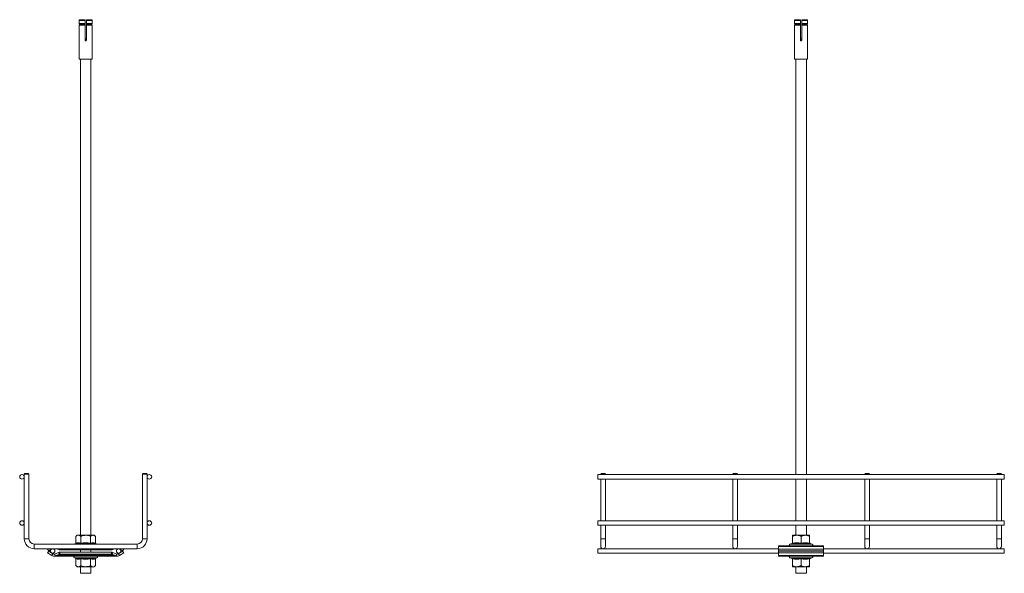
# Model space of a CAD drawing. Header units: millimetres. Extents: x 23 to 769, y -1121 to -186.
# Tile 3 of 3: x 23 to 769, y -606 to -186. Entities that reach past the tile are written whole.
import ezdxf

# ---------------------------------------------------------------- set-up
doc = ezdxf.new("R2010")
doc.units = ezdxf.units.MM

msp = doc.modelspace()

# ---------------------------------------------------------------- linework, layer by layer
at = {"color": 7, "linetype": 'Continuous', "lineweight": 15}
for p, q in [((68.43, -186.18), (72.4, -186.18)), ((73.4, -186.18), (77.38, -186.18)), ((610.47, -186.18), (614.44, -186.18)), ((615.44, -186.18), (619.41, -186.18)), ((72.4, -186.68), (67.93, -186.68)), ((67.93, -186.68), (67.93, -189.09)), ((67.93, -189.09), (72.4, -189.09)), ((67.93, -190.28), (67.93, -201.68)), ((72.4, -190.28), (67.93, -190.28)), ((72.4, -189.19), (68.01, -189.19)), ((68.01, -190.18), (72.4, -190.18)), ((68.21, -189.43), (72.4, -189.43)), ((68.21, -189.93), (68.21, -189.43)), ((68.21, -189.93), (72.4, -189.93)), ((72.4, -189.09), (72.4, -186.68)), ((72.4, -189.43), (72.4, -189.93)), ((72.4, -201.68), (72.4, -190.28)), ((77.88, -186.68), (73.4, -186.68)), ((73.4, -186.68), (73.4, -189.09)), ((73.4, -189.09), (77.88, -189.09)), ((77.8, -189.19), (73.4, -189.19)), ((73.4, -189.43), (77.6, -189.43)), ((73.4, -189.93), (73.4, -189.43)), ((73.4, -189.93), (77.6, -189.93)), ((73.4, -190.18), (77.8, -190.18)), ((77.88, -190.28), (73.4, -190.28)), ((73.4, -190.28), (73.4, -201.68)), ((77.6, -189.43), (77.6, -189.93)), ((77.88, -189.09), (77.88, -186.68)), ((77.88, -201.68), (77.88, -190.28)), ((614.44, -186.68), (609.97, -186.68)), ((609.97, -186.68), (609.97, -189.09)), ((609.97, -189.09), (614.44, -189.09)), ((609.97, -190.28), (609.97, -201.68)), ((614.44, -190.28), (609.97, -190.28)), ((614.44, -189.19), (610.05, -189.19)), ((610.05, -190.18), (614.44, -190.18)), ((610.24, -189.43), (614.44, -189.43)), ((610.24, -189.93), (610.24, -189.43)), ((610.24, -189.93), (614.44, -189.93)), ((614.44, -189.09), (614.44, -186.68)), ((614.44, -189.43), (614.44, -189.93)), ((614.44, -201.68), (614.44, -190.28)), ((619.92, -186.68), (615.44, -186.68)), ((615.44, -186.68), (615.44, -189.09)), ((615.44, -189.09), (619.92, -189.09)), ((619.84, -189.19), (615.44, -189.19)), ((615.44, -189.43), (619.64, -189.43)), ((615.44, -189.93), (615.44, -189.43)), ((615.44, -189.93), (619.64, -189.93)), ((615.44, -190.18), (619.84, -190.18)), ((619.92, -190.28), (615.44, -190.28)), ((615.44, -190.28), (615.44, -201.68)), ((619.64, -189.43), (619.64, -189.93)), ((619.92, -189.09), (619.92, -186.68)), ((619.92, -201.68), (619.92, -190.28)), ((72.4, -200.68), (73.4, -200.68)), ((614.44, -200.68), (615.44, -200.68)), ((67.9, -202.18), (67.9, -216.08)), ((77.9, -216.08), (77.9, -202.18)), ((609.94, -202.18), (609.94, -216.08)), ((619.94, -216.08), (619.94, -202.18)), ((77.8, -216.18), (68, -216.18)), ((68.9, -216.18), (68.9, -576.88)), ((76.9, -576.88), (76.9, -216.18)), ((614.94, -216.18), (610.04, -216.18)), ((610.94, -216.18), (610.94, -530.81)), ((619.84, -216.18), (614.94, -216.18)), ((618.94, -530.81), (618.94, -216.18)), ((26.9, -530.06), (26.4, -530.56)), ((26.4, -530.56), (26.4, -579.53)), ((29.9, -530.56), (26.4, -530.56)), ((26.9, -530.06), (29.4, -530.06)), ((29.9, -530.56), (29.4, -530.06)), ((29.9, -579.53), (29.9, -530.56)), ((116.4, -530.06), (115.9, -530.56)), ((115.9, -530.56), (115.9, -579.53)), ((119.4, -530.56), (115.9, -530.56)), ((116.4, -530.06), (118.9, -530.06)), ((119.4, -530.56), (118.9, -530.06)), ((119.4, -579.53), (119.4, -530.56)), ((768.94, -530.81), (460.94, -530.81)), ((460.94, -530.81), (460.94, -534.31)), ((460.94, -534.31), (768.94, -534.31)), ((463.69, -530.06), (463.19, -530.56)), ((463.19, -530.56), (463.19, -530.81)), ((466.69, -530.56), (463.19, -530.56)), ((463.19, -534.31), (463.19, -565.81)), ((463.69, -530.06), (466.19, -530.06)), ((466.69, -530.56), (466.19, -530.06)), ((466.69, -530.81), (466.69, -530.56)), ((466.69, -565.81), (466.69, -534.31)), ((563.69, -530.06), (563.19, -530.56)), ((563.19, -530.56), (563.19, -530.81)), ((566.69, -530.56), (563.19, -530.56)), ((563.19, -534.31), (563.19, -565.81)), ((563.69, -530.06), (566.19, -530.06)), ((566.69, -530.56), (566.19, -530.06)), ((566.69, -530.81), (566.69, -530.56)), ((566.69, -565.81), (566.69, -534.31)), ((610.94, -534.31), (610.94, -565.81)), ((618.94, -565.81), (618.94, -534.31)), ((663.69, -530.06), (663.19, -530.56)), ((663.19, -530.56), (663.19, -530.81)), ((666.69, -530.56), (663.19, -530.56)), ((663.19, -534.31), (663.19, -565.81)), ((663.69, -530.06), (666.19, -530.06)), ((666.69, -530.56), (666.19, -530.06)), ((666.69, -530.81), (666.69, -530.56)), ((666.69, -565.81), (666.69, -534.31)), ((763.69, -530.06), (763.19, -530.56)), ((763.19, -530.56), (763.19, -530.81)), ((766.69, -530.56), (763.19, -530.56)), ((763.19, -534.31), (763.19, -565.81)), ((763.69, -530.06), (766.19, -530.06)), ((766.69, -530.56), (766.19, -530.06)), ((766.69, -530.81), (766.69, -530.56)), ((766.69, -565.81), (766.69, -534.31)), ((768.94, -530.81), (768.94, -534.31)), ((768.94, -565.81), (460.94, -565.81)), ((460.94, -565.81), (460.94, -569.31)), ((768.94, -565.81), (768.94, -569.31)), ((460.94, -569.31), (768.94, -569.31)), ((463.19, -569.31), (463.19, -579.53)), ((466.69, -579.53), (466.69, -569.31)), ((563.19, -569.31), (563.19, -579.53)), ((566.69, -579.53), (566.69, -569.31)), ((610.94, -569.31), (610.94, -576.88)), ((618.94, -576.88), (618.94, -569.31)), ((663.19, -569.31), (663.19, -579.53)), ((666.69, -579.53), (666.69, -569.31)), ((763.19, -569.31), (763.19, -579.53)), ((766.69, -579.53), (766.69, -569.31)), ((66.4, -576.88), (65.4, -577.68)), ((65.4, -582.94), (65.4, -577.68)), ((67.27, -576.88), (66.4, -576.88)), ((72.9, -576.88), (67.27, -576.88)), ((69.15, -582.94), (69.15, -577.68)), ((72.9, -576.88), (78.53, -576.88)), ((76.66, -582.94), (76.66, -577.68)), ((79.4, -576.88), (78.53, -576.88)), ((80.41, -577.68), (79.4, -576.88)), ((80.41, -582.94), (80.41, -577.68)), ((463.19, -579.53), (463.19, -585.28)), ((466.69, -585.28), (466.69, -579.53)), ((563.19, -579.53), (563.19, -585.28)), ((566.69, -585.28), (566.69, -579.53)), ((611.69, -576.88), (608.44, -576.88)), ((608.44, -582.94), (608.44, -577.68)), ((618.19, -576.88), (611.69, -576.88)), ((614.94, -582.94), (614.94, -577.68)), ((621.44, -576.88), (618.19, -576.88)), ((621.44, -582.94), (621.44, -577.68)), ((663.19, -579.53), (663.19, -585.28)), ((666.69, -585.28), (666.69, -579.53)), ((763.19, -579.53), (763.19, -585.28)), ((766.69, -585.28), (766.69, -579.53)), ((111.9, -583.53), (33.9, -583.53)), ((33.9, -587.03), (111.9, -587.03)), ((44.09, -587.38), (44.63, -587.03)), ((44.09, -587.38), (44.9, -588.64)), ((44.09, -590.18), (44.9, -588.92)), ((44.9, -588.64), (47.39, -587.03)), ((44.9, -588.92), (48.02, -590.94)), ((50.75, -587.03), (52.31, -587.66)), ((53.43, -587.88), (92.37, -587.88)), ((65.01, -583.44), (64.76, -583.53)), ((68.9, -587.88), (68.9, -589.68)), ((76.9, -589.68), (76.9, -587.88)), ((81.04, -583.53), (80.8, -583.44)), ((93.5, -587.66), (95.05, -587.03)), ((97.78, -590.94), (100.9, -588.92)), ((98.42, -587.03), (100.9, -588.64)), ((100.9, -588.64), (101.72, -587.38)), ((100.9, -588.92), (101.72, -590.18)), ((101.18, -587.03), (101.72, -587.38)), ((597.94, -587.03), (460.94, -587.03)), ((460.94, -587.03), (460.94, -590.53)), ((631.94, -584.87), (597.94, -584.87)), ((597.94, -585.36), (597.94, -584.87)), ((597.94, -587.38), (597.94, -585.36)), ((597.94, -585.36), (631.94, -585.36)), ((597.94, -587.38), (631.94, -587.38)), ((597.94, -587.38), (597.94, -588.64)), ((597.94, -588.64), (631.94, -588.64)), ((631.94, -588.92), (597.94, -588.92)), ((597.94, -590.18), (597.94, -588.92)), ((608.12, -583.05), (606.4, -583.68)), ((608.12, -583.07), (608.12, -583.07)), ((621.76, -583.12), (621.76, -583.1)), ((623.48, -583.68), (621.78, -583.06)), ((631.94, -585.36), (631.94, -584.87)), ((631.94, -587.38), (631.94, -585.36)), ((768.94, -587.03), (631.94, -587.03)), ((631.94, -587.38), (631.94, -588.64)), ((631.94, -590.18), (631.94, -588.92)), ((768.94, -587.03), (768.94, -590.53)), ((44.09, -590.18), (47.21, -592.2)), ((47.21, -592.2), (48.02, -590.94)), ((49.65, -592.68), (48.96, -592.68)), ((49.4, -591.08), (52.31, -589.9)), ((49.4, -591.08), (49.96, -592.47)), ((53.03, -592.68), (49.65, -592.68)), ((49.96, -592.47), (52.87, -591.29)), ((49.96, -592.47), (49.99, -592.54)), ((52.87, -591.29), (52.31, -589.9)), ((53.43, -592.68), (53.03, -592.68)), ((53.14, -591.95), (53.43, -591.93)), ((53.43, -589.68), (53.43, -591.18)), ((53.43, -589.68), (92.37, -589.68)), ((53.43, -591.18), (92.37, -591.18)), ((53.43, -591.18), (53.43, -591.93)), ((53.43, -591.93), (92.37, -591.93)), ((53.43, -591.93), (53.43, -592.68)), ((69.41, -592.68), (53.43, -592.68)), ((64.36, -593.88), (65.01, -594.12)), ((65.4, -594.62), (65.4, -599.88)), ((69.15, -594.62), (69.15, -599.88)), ((72.9, -592.68), (69.41, -592.68)), ((76.4, -592.68), (72.9, -592.68)), ((92.37, -592.68), (76.4, -592.68)), ((76.66, -594.62), (76.66, -599.88)), ((80.41, -594.62), (80.41, -599.88)), ((80.8, -594.12), (81.45, -593.88)), ((92.37, -591.18), (92.37, -589.68)), ((92.37, -591.18), (92.37, -591.93)), ((92.37, -591.93), (92.67, -591.95)), ((92.37, -591.93), (92.37, -592.68)), ((92.78, -592.68), (92.37, -592.68)), ((96.16, -592.68), (92.78, -592.68)), ((93.5, -589.9), (92.94, -591.29)), ((92.94, -591.29), (95.84, -592.47)), ((93.5, -589.9), (96.41, -591.08)), ((95.84, -592.47), (95.81, -592.54)), ((95.84, -592.47), (96.41, -591.08)), ((97.78, -590.94), (98.6, -592.2)), ((98.6, -592.2), (101.72, -590.18)), ((460.94, -590.53), (597.94, -590.53)), ((631.94, -590.18), (597.94, -590.18)), ((597.94, -590.18), (597.94, -592.2)), ((631.94, -592.2), (597.94, -592.2)), ((597.94, -592.2), (597.94, -592.69)), ((597.94, -592.69), (631.94, -592.69)), ((606.4, -593.88), (608.12, -594.51)), ((608.12, -594.49), (608.12, -594.49)), ((608.44, -594.62), (608.44, -599.88)), ((614.94, -594.62), (614.94, -599.88)), ((621.44, -594.62), (621.44, -599.88)), ((621.76, -594.45), (621.76, -594.46)), ((621.78, -594.5), (623.48, -593.88)), ((631.94, -590.18), (631.94, -592.2)), ((631.94, -590.53), (768.94, -590.53)), ((631.94, -592.2), (631.94, -592.69)), ((65.4, -599.88), (66.4, -600.68)), ((66.4, -600.68), (67.27, -600.68)), ((72.9, -600.68), (67.27, -600.68)), ((68.9, -600.68), (68.9, -605.68)), ((72.9, -600.68), (78.53, -600.68)), ((76.9, -605.68), (76.9, -600.68)), ((78.53, -600.68), (79.4, -600.68)), ((79.4, -600.68), (80.41, -599.88)), ((608.44, -600.68), (611.69, -600.68)), ((610.94, -600.68), (610.94, -605.68)), ((611.69, -600.68), (618.19, -600.68)), ((621.44, -600.68), (618.19, -600.68)), ((618.94, -605.68), (618.94, -600.68)), ((68.9, -605.68), (72.9, -605.68)), ((72.9, -605.68), (76.9, -605.68)), ((610.94, -605.68), (618.94, -605.68))]:
    msp.add_line(p, q, dxfattribs=at)
at = {"color": 8, "linetype": 'Continuous', "lineweight": 15}
for p, q in [((73.4, -200.91), (72.4, -200.91)), ((615.44, -200.91), (614.44, -200.91)), ((67.9, -216.08), (77.9, -216.08)), ((609.94, -216.08), (614.94, -216.08)), ((614.94, -216.08), (619.94, -216.08)), ((29.9, -579.53), (26.4, -579.53)), ((115.9, -579.53), (119.4, -579.53)), ((466.69, -579.53), (463.19, -579.53)), ((566.69, -579.53), (563.19, -579.53)), ((666.69, -579.53), (663.19, -579.53)), ((766.69, -579.53), (763.19, -579.53)), ((33.9, -583.53), (33.9, -587.03)), ((52.31, -587.66), (52.56, -587.03)), ((53.43, -587.03), (53.43, -587.88)), ((92.37, -587.88), (92.37, -587.03)), ((93.24, -587.03), (93.5, -587.66)), ((111.9, -583.53), (111.9, -587.03)), ((606.4, -583.68), (623.48, -583.68)), ((72.9, -593.88), (64.36, -593.88)), ((81.45, -593.88), (72.9, -593.88)), ((623.48, -593.88), (606.4, -593.88))]:
    msp.add_line(p, q, dxfattribs=at)
at = {"color": 7, "linetype": 'Continuous', "lineweight": 15, "flags": 128}
for points in [[(49.99, -592.54), (50.4, -592.46), (50.94, -592.36), (51.58, -592.24), (52.33, -592.1), (53.14, -591.95)], [(52.87, -591.29), (52.88, -591.31), (52.89, -591.34), (52.91, -591.4), (52.94, -591.48), (52.98, -591.57), (53.03, -591.69), (53.08, -591.81), (53.14, -591.95)], [(92.94, -591.29), (92.93, -591.31), (92.92, -591.34), (92.89, -591.4), (92.86, -591.48), (92.82, -591.57), (92.78, -591.69), (92.73, -591.81), (92.67, -591.95)], [(92.67, -591.95), (93.48, -592.1), (94.22, -592.24), (94.87, -592.36), (95.41, -592.46), (95.81, -592.54)]]:
    msp.add_lwpolyline(points, dxfattribs=at)
at = {"color": 7, "linetype": 'Continuous', "lineweight": 15}
for centre in [(24.65, -532.56), (121.15, -532.56), (24.65, -567.56), (121.15, -567.56), (47.9, -588.78), (97.9, -588.78)]:
    msp.add_circle(centre, 1.75, dxfattribs=at)
for centre, radius, start, end in [((68, -216.08), 0.1, 180, 270), ((77.8, -216.08), 0.1, 270, 0), ((610.04, -216.08), 0.1, 180, 270), ((619.84, -216.08), 0.1, 270, 0), ((33.9, -579.53), 7.5, 180, 270), ((33.9, -579.53), 4, 180, 270), ((111.9, -579.53), 4, 270, 0), ((111.9, -579.53), 7.5, 270, 0), ((53.43, -584.88), 3, 248, 270), ((92.37, -584.88), 3, 270, 292), ((464.94, -585.28), 1.75, 180, 0), ((564.94, -585.28), 1.75, 180, 0), ((606.61, -584.26), 0.619, 110, 264.9074), ((607.96, -582.6), 0.48, 288.96733, 353.34015), ((621.92, -582.6), 0.48, 186.63252, 252.90196), ((623.27, -584.26), 0.619, 275.0926, 70), ((664.94, -585.28), 1.75, 180, 0), ((764.94, -585.28), 1.75, 180, 0), ((48.84, -589.69), 3, 237, 292), ((48.84, -589.69), 1.5, 237, 292), ((49.63, -592.17), 0.516, 271.39244, 313.95318), ((53.43, -592.68), 3, 90, 112), ((53.43, -592.68), 1.5, 90, 112), ((51.6, -592.1), 1.54, 337.70644, 5.44774), ((64.57, -593.3), 0.619, 90, 250), ((81.23, -593.3), 0.619, 290, 90), ((92.37, -592.68), 3, 68, 90), ((92.37, -592.68), 1.5, 68, 90), ((94.2, -592.1), 1.54, 174.54375, 202.30207), ((96.17, -592.17), 0.516, 226.04713, 268.60901), ((96.97, -589.69), 3, 248, 303), ((96.97, -589.69), 1.5, 248, 303), ((606.61, -593.3), 0.619, 95.0926, 250), ((607.96, -594.96), 0.48, 6.65889, 71.29884), ((621.92, -594.96), 0.48, 107.67363, 173.37028), ((623.27, -593.3), 0.619, 290, 84.9074)]:
    msp.add_arc(centre, radius, start, end, dxfattribs=at)
for points, knots in [([(67.93, -186.68), (67.93, -186.63), (67.95, -186.52), (68.03, -186.37), (68.16, -186.25), (68.3, -186.19), (68.39, -186.19), (68.43, -186.18)], [0, 0, 0, 0, 0.213266, 0.426514, 0.640226, 0.854939, 1, 1, 1, 1]), ([(72.4, -186.18), (72.4, -186.19), (72.4, -186.2), (72.4, -186.29), (72.4, -186.42), (72.4, -186.56), (72.4, -186.65), (72.4, -186.68)], [0, 0, 0, 0, 0.216257, 0.432532, 0.648142, 0.86252, 1, 1, 1, 1]), ([(73.4, -186.68), (73.4, -186.63), (73.4, -186.52), (73.4, -186.37), (73.4, -186.25), (73.4, -186.19), (73.4, -186.19), (73.4, -186.18)], [0, 0, 0, 0, 0.213266, 0.426513, 0.64021, 0.854939, 1, 1, 1, 1]), ([(77.38, -186.18), (77.43, -186.19), (77.55, -186.2), (77.7, -186.29), (77.81, -186.42), (77.87, -186.56), (77.88, -186.65), (77.88, -186.68)], [0, 0, 0, 0, 0.216257, 0.432532, 0.648142, 0.86252, 1, 1, 1, 1]), ([(609.97, -186.68), (609.97, -186.63), (609.98, -186.52), (610.07, -186.37), (610.2, -186.25), (610.34, -186.19), (610.43, -186.19), (610.47, -186.18)], [0, 0, 0, 0, 0.213262, 0.426505, 0.640198, 0.854923, 1, 1, 1, 1]), ([(614.44, -186.18), (614.44, -186.19), (614.44, -186.2), (614.44, -186.29), (614.44, -186.42), (614.44, -186.56), (614.44, -186.65), (614.44, -186.68)], [0, 0, 0, 0, 0.21624, 0.432534, 0.648132, 0.862519, 1, 1, 1, 1]), ([(615.44, -186.68), (615.44, -186.63), (615.44, -186.52), (615.44, -186.37), (615.44, -186.25), (615.44, -186.19), (615.44, -186.19), (615.44, -186.18)], [0, 0, 0, 0, 0.213266, 0.426514, 0.640226, 0.854939, 1, 1, 1, 1]), ([(619.41, -186.18), (619.47, -186.19), (619.58, -186.2), (619.74, -186.29), (619.85, -186.42), (619.91, -186.56), (619.91, -186.65), (619.92, -186.68)], [0, 0, 0, 0, 0.216257, 0.432532, 0.648142, 0.86252, 1, 1, 1, 1]), ([(68.01, -189.19), (68, -189.19), (67.98, -189.18), (67.95, -189.16), (67.93, -189.13), (67.93, -189.1), (67.93, -189.09)], [0, 0, 0, 0, 0.250101, 0.500555, 0.749831, 1, 1, 1, 1]), ([(67.93, -190.28), (67.93, -190.26), (67.93, -190.24), (67.95, -190.21), (67.97, -190.19), (68, -190.18), (68.01, -190.18)], [0, 0, 0, 0, 0.247433, 0.494994, 0.742866, 1, 1, 1, 1]), ([(68.21, -189.43), (68.2, -189.41), (68.2, -189.38), (68.18, -189.31), (68.13, -189.25), (68.07, -189.21), (68.03, -189.2), (68.01, -189.19)], [0, 0, 0, 0, 0.1794443, 0.3319959, 0.5805313, 0.8290021, 1, 1, 1, 1]), ([(68.01, -190.18), (68.01, -190.18), (68.04, -190.17), (68.09, -190.15), (68.15, -190.1), (68.19, -190.04), (68.2, -189.98), (68.2, -189.94), (68.21, -189.93)], [0, 0, 0, 0, 0.009835, 0.260552, 0.510794, 0.66835, 0.915444, 1, 1, 1, 1]), ([(72.4, -189.09), (72.4, -189.1), (72.4, -189.13), (72.4, -189.16), (72.4, -189.18), (72.4, -189.19), (72.4, -189.19)], [0, 0, 0, 0, 0.247424, 0.494995, 0.742959, 1, 1, 1, 1]), ([(72.4, -189.19), (72.4, -189.19), (72.4, -189.2), (72.4, -189.22), (72.4, -189.26), (72.4, -189.34), (72.4, -189.4), (72.4, -189.43), (72.4, -189.43)], [0, 0, 0, 0, 0.055864, 0.214521, 0.463554, 0.71259, 0.960687, 1, 1, 1, 1]), ([(72.4, -189.93), (72.4, -189.95), (72.4, -189.99), (72.4, -190.06), (72.4, -190.12), (72.4, -190.16), (72.4, -190.17), (72.4, -190.18)], [0, 0, 0, 0, 0.138023, 0.384677, 0.631896, 0.785971, 1, 1, 1, 1]), ([(72.4, -190.18), (72.4, -190.18), (72.4, -190.19), (72.4, -190.21), (72.4, -190.24), (72.4, -190.26), (72.4, -190.28)], [0, 0, 0, 0, 0.250122, 0.500514, 0.749811, 1, 1, 1, 1]), ([(73.4, -189.19), (73.4, -189.19), (73.4, -189.18), (73.4, -189.16), (73.4, -189.13), (73.4, -189.1), (73.4, -189.09)], [0, 0, 0, 0, 0.250122, 0.500514, 0.749811, 1, 1, 1, 1]), ([(73.4, -189.43), (73.4, -189.42), (73.4, -189.38), (73.4, -189.31), (73.4, -189.25), (73.4, -189.21), (73.4, -189.2), (73.4, -189.19)], [0, 0, 0, 0, 0.138023, 0.384677, 0.631896, 0.785971, 1, 1, 1, 1]), ([(73.4, -190.18), (73.4, -190.18), (73.4, -190.17), (73.4, -190.15), (73.4, -190.1), (73.4, -190.03), (73.4, -189.97), (73.4, -189.94), (73.4, -189.93)], [0, 0, 0, 0, 0.055864, 0.214521, 0.463554, 0.71259, 0.960687, 1, 1, 1, 1]), ([(73.4, -190.28), (73.4, -190.26), (73.4, -190.24), (73.4, -190.21), (73.4, -190.19), (73.4, -190.18), (73.4, -190.18)], [0, 0, 0, 0, 0.247424, 0.494995, 0.742959, 1, 1, 1, 1]), ([(77.8, -189.19), (77.79, -189.19), (77.77, -189.2), (77.72, -189.22), (77.66, -189.26), (77.62, -189.34), (77.6, -189.4), (77.6, -189.43), (77.6, -189.43)], [0, 0, 0, 0, 0.055864, 0.214523, 0.463558, 0.712597, 0.960687, 1, 1, 1, 1]), ([(77.6, -189.93), (77.6, -189.95), (77.61, -189.99), (77.63, -190.06), (77.68, -190.12), (77.74, -190.16), (77.78, -190.17), (77.8, -190.18)], [0, 0, 0, 0, 0.138026, 0.38467, 0.631923, 0.785966, 1, 1, 1, 1]), ([(77.88, -189.09), (77.88, -189.1), (77.88, -189.13), (77.86, -189.16), (77.83, -189.18), (77.81, -189.19), (77.8, -189.19)], [0, 0, 0, 0, 0.247419, 0.494985, 0.742862, 1, 1, 1, 1]), ([(77.8, -190.18), (77.81, -190.18), (77.83, -190.19), (77.86, -190.21), (77.88, -190.24), (77.88, -190.26), (77.88, -190.28)], [0, 0, 0, 0, 0.250219, 0.500524, 0.749815, 1, 1, 1, 1]), ([(610.05, -189.19), (610.04, -189.19), (610.01, -189.18), (609.99, -189.16), (609.97, -189.13), (609.97, -189.1), (609.97, -189.09)], [0, 0, 0, 0, 0.250122, 0.500514, 0.749811, 1, 1, 1, 1]), ([(609.97, -190.28), (609.97, -190.26), (609.97, -190.24), (609.99, -190.21), (610.01, -190.19), (610.03, -190.18), (610.05, -190.18)], [0, 0, 0, 0, 0.247424, 0.494995, 0.742959, 1, 1, 1, 1]), ([(610.24, -189.43), (610.24, -189.41), (610.24, -189.38), (610.22, -189.31), (610.17, -189.25), (610.11, -189.21), (610.06, -189.2), (610.05, -189.19)], [0, 0, 0, 0, 0.179437, 0.331982, 0.580507, 0.828968, 1, 1, 1, 1]), ([(610.05, -190.18), (610.05, -190.18), (610.08, -190.17), (610.13, -190.15), (610.19, -190.1), (610.23, -190.04), (610.24, -189.98), (610.24, -189.94), (610.24, -189.93)], [0, 0, 0, 0, 0.009878, 0.260625, 0.510824, 0.668373, 0.915445, 1, 1, 1, 1]), ([(614.44, -189.09), (614.44, -189.1), (614.44, -189.13), (614.44, -189.16), (614.44, -189.18), (614.44, -189.19), (614.44, -189.19)], [0, 0, 0, 0, 0.247433, 0.494994, 0.742866, 1, 1, 1, 1]), ([(614.44, -189.19), (614.44, -189.19), (614.44, -189.2), (614.44, -189.22), (614.44, -189.27), (614.44, -189.33), (614.44, -189.39), (614.44, -189.42), (614.44, -189.43)], [0, 0, 0, 0, 0.0098353, 0.2605605, 0.5109278, 0.6683392, 0.9154411, 1, 1, 1, 1]), ([(614.44, -189.93), (614.44, -189.95), (614.44, -189.99), (614.44, -190.05), (614.44, -190.11), (614.44, -190.16), (614.44, -190.17), (614.44, -190.18)], [0, 0, 0, 0, 0.1794443, 0.3319959, 0.5805313, 0.8290021, 1, 1, 1, 1]), ([(614.44, -190.18), (614.44, -190.18), (614.44, -190.19), (614.44, -190.21), (614.44, -190.24), (614.44, -190.26), (614.44, -190.28)], [0, 0, 0, 0, 0.250101, 0.500555, 0.749831, 1, 1, 1, 1]), ([(615.44, -189.19), (615.44, -189.19), (615.44, -189.18), (615.44, -189.16), (615.44, -189.13), (615.44, -189.1), (615.44, -189.09)], [0, 0, 0, 0, 0.250101, 0.500555, 0.749831, 1, 1, 1, 1]), ([(615.44, -189.43), (615.44, -189.41), (615.44, -189.38), (615.44, -189.31), (615.44, -189.25), (615.44, -189.21), (615.44, -189.2), (615.44, -189.19)], [0, 0, 0, 0, 0.1794443, 0.3319959, 0.5805313, 0.8290021, 1, 1, 1, 1]), ([(615.44, -190.18), (615.44, -190.18), (615.44, -190.17), (615.44, -190.15), (615.44, -190.1), (615.44, -190.04), (615.44, -189.98), (615.44, -189.94), (615.44, -189.93)], [0, 0, 0, 0, 0.009835, 0.260552, 0.510794, 0.66835, 0.915444, 1, 1, 1, 1]), ([(615.44, -190.28), (615.44, -190.26), (615.44, -190.24), (615.44, -190.21), (615.44, -190.19), (615.44, -190.18), (615.44, -190.18)], [0, 0, 0, 0, 0.247433, 0.494994, 0.742866, 1, 1, 1, 1]), ([(619.84, -189.19), (619.83, -189.19), (619.81, -189.2), (619.76, -189.22), (619.7, -189.26), (619.66, -189.34), (619.64, -189.4), (619.64, -189.43), (619.64, -189.43)], [0, 0, 0, 0, 0.055864, 0.214521, 0.463554, 0.71259, 0.960687, 1, 1, 1, 1]), ([(619.64, -189.93), (619.64, -189.95), (619.64, -189.99), (619.67, -190.06), (619.72, -190.12), (619.77, -190.16), (619.81, -190.17), (619.84, -190.18)], [0, 0, 0, 0, 0.138023, 0.384677, 0.631896, 0.785971, 1, 1, 1, 1]), ([(619.92, -189.09), (619.92, -189.1), (619.91, -189.13), (619.9, -189.16), (619.87, -189.18), (619.85, -189.19), (619.84, -189.19)], [0, 0, 0, 0, 0.247424, 0.494995, 0.742959, 1, 1, 1, 1]), ([(619.84, -190.18), (619.85, -190.18), (619.87, -190.19), (619.9, -190.21), (619.91, -190.24), (619.92, -190.26), (619.92, -190.28)], [0, 0, 0, 0, 0.250122, 0.500514, 0.749811, 1, 1, 1, 1]), ([(67.93, -201.68), (67.93, -201.74), (67.93, -201.85), (67.92, -202), (67.91, -202.12), (67.9, -202.18), (67.9, -202.19), (67.91, -202.14), (67.92, -202.04), (67.92, -201.91), (67.93, -201.78), (67.93, -201.7), (67.93, -201.68)], [0, 0, 0, 0, 0.106977, 0.21399, 0.32132, 0.428876, 0.536063, 0.642865, 0.749865, 0.857343, 0.964821, 1, 1, 1, 1]), ([(73.4, -201.68), (73.4, -201.74), (73.39, -201.85), (73.3, -202), (73.17, -202.12), (73.02, -202.18), (72.85, -202.19), (72.68, -202.14), (72.54, -202.04), (72.44, -201.91), (72.41, -201.78), (72.4, -201.7), (72.4, -201.68)], [0, 0, 0, 0, 0.106981, 0.213989, 0.321312, 0.428869, 0.536066, 0.642877, 0.74987, 0.857342, 0.96482, 1, 1, 1, 1]), ([(77.9, -202.18), (77.9, -202.18), (77.9, -202.19), (77.9, -202.14), (77.89, -202.05), (77.88, -201.9), (77.88, -201.78), (77.88, -201.7), (77.88, -201.68)], [0, 0, 0, 0, 0.072538, 0.286063, 0.499968, 0.714815, 0.929673, 1, 1, 1, 1]), ([(609.97, -201.68), (609.97, -201.72), (609.97, -201.82), (609.96, -201.96), (609.95, -202.08), (609.94, -202.17), (609.94, -202.18), (609.94, -202.18)], [0, 0, 0, 0, 0.144308, 0.357889, 0.572145, 0.787211, 1, 1, 1, 1]), ([(615.44, -201.68), (615.44, -201.74), (615.43, -201.85), (615.34, -202), (615.21, -202.12), (615.06, -202.18), (614.88, -202.19), (614.72, -202.14), (614.58, -202.04), (614.48, -201.91), (614.45, -201.78), (614.44, -201.7), (614.44, -201.68)], [0, 0, 0, 0, 0.106977, 0.21399, 0.32132, 0.428876, 0.536063, 0.642865, 0.749865, 0.857343, 0.964821, 1, 1, 1, 1]), ([(619.92, -201.68), (619.92, -201.74), (619.92, -201.85), (619.93, -202), (619.94, -202.12), (619.94, -202.18), (619.94, -202.19), (619.94, -202.14), (619.93, -202.04), (619.92, -201.91), (619.92, -201.78), (619.92, -201.7), (619.92, -201.68)], [0, 0, 0, 0, 0.106981, 0.213989, 0.321312, 0.428869, 0.536066, 0.642877, 0.74987, 0.857342, 0.96482, 1, 1, 1, 1]), ([(67.27, -576.88), (66.78, -576.98), (66.14, -577.11), (65.54, -577.57), (65.4, -577.68)], [0, 0, 0, 0, 0.769009, 1, 1, 1, 1]), ([(69.15, -577.68), (68.89, -577.49), (68.36, -577.1), (67.71, -576.89), (67.35, -576.88), (67.27, -576.88)], [0, 0, 0, 0, 0.434793, 0.879845, 1, 1, 1, 1]), ([(69.15, -577.68), (69.47, -577.56), (70.67, -577.09), (71.96, -576.97), (72.9, -576.88)], [0, 0, 0, 0, 0.263901, 1, 1, 1, 1]), ([(72.9, -576.88), (73.07, -576.88), (74.26, -576.9), (75.53, -577.24), (76.57, -577.64), (76.66, -577.68)], [0, 0, 0, 0, 0.1279495, 0.9273577, 1, 1, 1, 1]), ([(78.53, -576.88), (78.04, -576.98), (77.39, -577.11), (76.79, -577.57), (76.66, -577.68)], [0, 0, 0, 0, 0.769005, 1, 1, 1, 1]), ([(80.41, -577.68), (80.15, -577.49), (79.61, -577.1), (78.97, -576.89), (78.61, -576.88), (78.53, -576.88)], [0, 0, 0, 0, 0.4347946, 0.8798503, 1, 1, 1, 1]), ([(611.69, -576.88), (610.83, -576.98), (609.72, -577.11), (608.68, -577.57), (608.44, -577.68)], [0, 0, 0, 0, 0.769007, 1, 1, 1, 1]), ([(608.44, -577.68), (608.44, -577.56), (608.44, -577.09), (608.44, -576.97), (608.44, -576.88)], [0, 0, 0, 0, 0.263901, 1, 1, 1, 1]), ([(614.94, -577.68), (614.49, -577.49), (613.56, -577.1), (612.45, -576.89), (611.83, -576.88), (611.69, -576.88)], [0, 0, 0, 0, 0.434796, 0.879845, 1, 1, 1, 1]), ([(618.19, -576.88), (617.33, -576.98), (616.22, -577.11), (615.18, -577.57), (614.94, -577.68)], [0, 0, 0, 0, 0.769009, 1, 1, 1, 1]), ([(621.44, -577.68), (620.99, -577.49), (620.06, -577.1), (618.95, -576.89), (618.33, -576.88), (618.19, -576.88)], [0, 0, 0, 0, 0.434793, 0.879845, 1, 1, 1, 1]), ([(621.44, -577.68), (621.44, -577.56), (621.44, -577.09), (621.44, -576.97), (621.44, -576.88)], [0, 0, 0, 0, 0.263901, 1, 1, 1, 1]), ([(65.4, -582.94), (65.39, -582.99), (65.38, -583.1), (65.3, -583.25), (65.17, -583.36), (65.07, -583.42), (65.01, -583.44), (65.01, -583.44)], [0, 0, 0, 0, 0.236168, 0.471379, 0.732422, 0.993153, 1, 1, 1, 1]), ([(68.96, -583.44), (68.8, -583.39), (68.33, -583.22), (67.54, -583.05), (66.64, -583.04), (65.79, -583.18), (65.27, -583.35), (65.01, -583.44)], [0, 0, 0, 0, 0.120865, 0.36278, 0.606919, 0.802961, 1, 1, 1, 1]), ([(65.4, -582.94), (66.01, -582.77), (67.26, -582.43), (68.52, -582.77), (69.15, -582.94)], [0, 0, 0, 0, 0.49217, 1, 1, 1, 1]), ([(69.15, -582.94), (69.15, -582.99), (69.14, -583.1), (69.1, -583.25), (69.04, -583.36), (68.98, -583.42), (68.96, -583.44), (68.96, -583.44)], [0, 0, 0, 0, 0.23617, 0.471367, 0.732418, 0.993166, 1, 1, 1, 1]), ([(76.85, -583.44), (76.54, -583.39), (74.96, -583.11), (72.29, -582.93), (69.99, -583.28), (68.96, -583.44)], [0, 0, 0, 0, 0.120966, 0.606825, 1, 1, 1, 1]), ([(69.15, -582.94), (70.38, -582.77), (72.88, -582.43), (75.39, -582.77), (76.66, -582.94)], [0, 0, 0, 0, 0.492171, 1, 1, 1, 1]), ([(76.66, -582.94), (77.27, -582.77), (78.52, -582.43), (79.77, -582.77), (80.41, -582.94)], [0, 0, 0, 0, 0.492171, 1, 1, 1, 1]), ([(76.66, -582.94), (76.66, -582.99), (76.67, -583.1), (76.71, -583.25), (76.77, -583.36), (76.82, -583.42), (76.85, -583.44), (76.85, -583.44)], [0, 0, 0, 0, 0.236167, 0.471365, 0.732411, 0.993156, 1, 1, 1, 1]), ([(80.8, -583.44), (80.64, -583.39), (79.84, -583.11), (78.49, -582.93), (77.36, -583.28), (76.85, -583.44)], [0, 0, 0, 0, 0.120964, 0.606826, 1, 1, 1, 1]), ([(80.8, -583.44), (80.8, -583.44), (80.74, -583.42), (80.64, -583.36), (80.51, -583.25), (80.43, -583.1), (80.41, -582.99), (80.41, -582.94)], [0, 0, 0, 0, 0.006847, 0.267577, 0.528634, 0.763834, 1, 1, 1, 1]), ([(608.1, -583.44), (608.11, -583.44), (608.15, -583.42), (608.25, -583.36), (608.35, -583.25), (608.43, -583.1), (608.44, -582.99), (608.44, -582.94)], [0, 0, 0, 0, 0.006834, 0.267581, 0.52863, 0.763834, 1, 1, 1, 1]), ([(614.94, -583.44), (614.67, -583.39), (613.31, -583.11), (611, -582.93), (609, -583.28), (608.1, -583.44)], [0, 0, 0, 0, 0.120963, 0.606827, 1, 1, 1, 1]), ([(608.44, -582.94), (609.51, -582.77), (611.67, -582.43), (613.84, -582.77), (614.94, -582.94)], [0, 0, 0, 0, 0.4921708, 1, 1, 1, 1]), ([(614.94, -582.94), (616.01, -582.77), (618.17, -582.43), (620.34, -582.77), (621.44, -582.94)], [0, 0, 0, 0, 0.49217, 1, 1, 1, 1]), ([(614.94, -582.94), (614.94, -582.99), (614.94, -583.1), (614.94, -583.25), (614.94, -583.36), (614.94, -583.42), (614.94, -583.44), (614.94, -583.44)], [0, 0, 0, 0, 0.236168, 0.471379, 0.732422, 0.993153, 1, 1, 1, 1]), ([(621.78, -583.44), (621.51, -583.39), (620.68, -583.22), (619.29, -583.05), (617.72, -583.04), (616.27, -583.18), (615.39, -583.35), (614.94, -583.44)], [0, 0, 0, 0, 0.120865, 0.36278, 0.606919, 0.802961, 1, 1, 1, 1]), ([(621.44, -582.94), (621.45, -582.99), (621.46, -583.1), (621.53, -583.25), (621.64, -583.36), (621.73, -583.42), (621.78, -583.44), (621.78, -583.44)], [0, 0, 0, 0, 0.23617, 0.471367, 0.732418, 0.993166, 1, 1, 1, 1]), ([(48.99, -592.68), (48.99, -592.68), (48.99, -592.68), (49, -592.68), (49.03, -592.68), (49.19, -592.67), (49.52, -592.64), (49.82, -592.58), (49.99, -592.54)], [0, 0, 0, 0, 0.00591, 0.013791, 0.034179, 0.124188, 0.481062, 1, 1, 1, 1]), ([(65.01, -594.12), (65.17, -594.17), (65.97, -594.45), (67.31, -594.63), (68.45, -594.28), (68.96, -594.12)], [0, 0, 0, 0, 0.120963, 0.606826, 1, 1, 1, 1]), ([(65.01, -594.12), (65.01, -594.12), (65.07, -594.14), (65.17, -594.2), (65.3, -594.32), (65.38, -594.46), (65.39, -594.57), (65.4, -594.62)], [0, 0, 0, 0, 0.006847, 0.267578, 0.528621, 0.763832, 1, 1, 1, 1]), ([(69.15, -594.62), (68.54, -594.79), (67.28, -595.14), (66.03, -594.79), (65.4, -594.62)], [0, 0, 0, 0, 0.492172, 1, 1, 1, 1]), ([(68.96, -594.12), (69.27, -594.17), (70.85, -594.45), (73.52, -594.63), (75.82, -594.28), (76.85, -594.12)], [0, 0, 0, 0, 0.120964, 0.606824, 1, 1, 1, 1]), ([(69.15, -594.62), (69.15, -594.57), (69.14, -594.46), (69.1, -594.32), (69.04, -594.2), (68.98, -594.14), (68.96, -594.12), (68.96, -594.12)], [0, 0, 0, 0, 0.23617, 0.471367, 0.732418, 0.993166, 1, 1, 1, 1]), ([(76.66, -594.62), (75.43, -594.79), (72.92, -595.14), (70.42, -594.79), (69.15, -594.62)], [0, 0, 0, 0, 0.492169, 1, 1, 1, 1]), ([(76.66, -594.62), (76.66, -594.57), (76.67, -594.46), (76.71, -594.32), (76.77, -594.2), (76.82, -594.14), (76.85, -594.12), (76.85, -594.12)], [0, 0, 0, 0, 0.236167, 0.471365, 0.732411, 0.993156, 1, 1, 1, 1]), ([(80.41, -594.62), (79.79, -594.79), (78.54, -595.14), (77.29, -594.79), (76.66, -594.62)], [0, 0, 0, 0, 0.492169, 1, 1, 1, 1]), ([(76.85, -594.12), (77.01, -594.18), (77.47, -594.34), (78.26, -594.51), (79.17, -594.53), (80.02, -594.38), (80.54, -594.21), (80.8, -594.12)], [0, 0, 0, 0, 0.120863, 0.362778, 0.606919, 0.802961, 1, 1, 1, 1]), ([(80.41, -594.62), (80.41, -594.57), (80.43, -594.46), (80.51, -594.32), (80.64, -594.2), (80.74, -594.14), (80.8, -594.12), (80.8, -594.12)], [0, 0, 0, 0, 0.236166, 0.471366, 0.732423, 0.993153, 1, 1, 1, 1]), ([(95.81, -592.54), (96.07, -592.59), (96.37, -592.66), (96.7, -592.68), (96.77, -592.68), (96.81, -592.68), (96.82, -592.68), (96.82, -592.68), (96.82, -592.68), (96.82, -592.68)], [0, 0, 0, 0, 0.761641, 0.877731, 0.949706, 0.984114, 0.991538, 0.997387, 1, 1, 1, 1]), ([(96.85, -592.68), (96.85, -592.68), (96.83, -592.68), (96.63, -592.68), (96.38, -592.68), (96.16, -592.68)], [0, 0, 0, 0, 0.005852, 0.088568, 1, 1, 1, 1]), ([(608.1, -594.12), (608.38, -594.17), (609.75, -594.45), (612.07, -594.63), (614.05, -594.28), (614.94, -594.12)], [0, 0, 0, 0, 0.120965, 0.606826, 1, 1, 1, 1]), ([(608.1, -594.12), (608.11, -594.12), (608.15, -594.14), (608.25, -594.2), (608.35, -594.32), (608.43, -594.46), (608.44, -594.57), (608.44, -594.62)], [0, 0, 0, 0, 0.006834, 0.267581, 0.52863, 0.763834, 1, 1, 1, 1]), ([(614.94, -594.62), (613.88, -594.79), (611.71, -595.14), (609.54, -594.79), (608.44, -594.62)], [0, 0, 0, 0, 0.4921708, 1, 1, 1, 1]), ([(614.94, -594.12), (615.21, -594.17), (616.58, -594.45), (618.88, -594.63), (620.88, -594.28), (621.78, -594.12)], [0, 0, 0, 0, 0.120963, 0.606826, 1, 1, 1, 1]), ([(614.94, -594.12), (614.94, -594.12), (614.94, -594.14), (614.94, -594.2), (614.94, -594.32), (614.94, -594.46), (614.94, -594.57), (614.94, -594.62)], [0, 0, 0, 0, 0.006847, 0.267578, 0.528621, 0.763832, 1, 1, 1, 1]), ([(621.44, -594.62), (620.38, -594.79), (618.21, -595.14), (616.04, -594.79), (614.94, -594.62)], [0, 0, 0, 0, 0.492172, 1, 1, 1, 1]), ([(621.44, -594.62), (621.45, -594.57), (621.46, -594.46), (621.53, -594.32), (621.64, -594.2), (621.73, -594.14), (621.78, -594.12), (621.78, -594.12)], [0, 0, 0, 0, 0.23617, 0.471367, 0.732418, 0.993166, 1, 1, 1, 1]), ([(65.4, -599.88), (65.66, -600.07), (66.19, -600.46), (66.83, -600.67), (67.2, -600.68), (67.27, -600.68)], [0, 0, 0, 0, 0.434795, 0.879848, 1, 1, 1, 1]), ([(67.27, -600.68), (67.77, -600.58), (68.41, -600.45), (69.01, -599.99), (69.15, -599.88)], [0, 0, 0, 0, 0.769007, 1, 1, 1, 1]), ([(72.9, -600.68), (72.74, -600.68), (71.55, -600.66), (70.28, -600.33), (69.24, -599.92), (69.15, -599.88)], [0, 0, 0, 0, 0.127942, 0.927354, 1, 1, 1, 1]), ([(76.66, -599.88), (76.34, -600.01), (75.14, -600.47), (73.85, -600.59), (72.9, -600.68)], [0, 0, 0, 0, 0.263896, 1, 1, 1, 1]), ([(76.66, -599.88), (76.92, -600.07), (77.45, -600.46), (78.09, -600.67), (78.46, -600.68), (78.53, -600.68)], [0, 0, 0, 0, 0.434792, 0.879846, 1, 1, 1, 1]), ([(78.53, -600.68), (79.03, -600.58), (79.67, -600.45), (80.27, -599.99), (80.41, -599.88)], [0, 0, 0, 0, 0.769009, 1, 1, 1, 1]), ([(608.44, -599.88), (608.9, -600.07), (609.82, -600.46), (610.93, -600.67), (611.56, -600.68), (611.69, -600.68)], [0, 0, 0, 0, 0.434796, 0.879845, 1, 1, 1, 1]), ([(608.44, -600.68), (608.44, -600.68), (608.44, -600.66), (608.44, -600.33), (608.44, -599.92), (608.44, -599.88)], [0, 0, 0, 0, 0.127942, 0.927354, 1, 1, 1, 1]), ([(611.69, -600.68), (612.55, -600.58), (613.66, -600.45), (614.7, -599.99), (614.94, -599.88)], [0, 0, 0, 0, 0.769007, 1, 1, 1, 1]), ([(614.94, -599.88), (615.4, -600.07), (616.32, -600.46), (617.43, -600.67), (618.06, -600.68), (618.19, -600.68)], [0, 0, 0, 0, 0.434795, 0.879848, 1, 1, 1, 1]), ([(618.19, -600.68), (619.05, -600.58), (620.16, -600.45), (621.2, -599.99), (621.44, -599.88)], [0, 0, 0, 0, 0.769007, 1, 1, 1, 1]), ([(621.44, -600.68), (621.44, -600.68), (621.44, -600.66), (621.44, -600.33), (621.44, -599.92), (621.44, -599.88)], [0, 0, 0, 0, 0.127942, 0.927354, 1, 1, 1, 1])]:
    msp.add_open_spline(points, degree=3, knots=knots, dxfattribs=at)
at = {"color": 8, "linetype": 'Continuous', "lineweight": 15}
for points, knots in [([(608.1, -583.44), (608.11, -583.39), (608.12, -583.22), (608.13, -583.06), (608.12, -583.07), (608.12, -583.07)], [0, 0, 0, 0, 0.241732, 0.725568, 1, 1, 1, 1]), ([(621.76, -583.1), (621.76, -583.09), (621.76, -583), (621.77, -583.24), (621.78, -583.44)], [0, 0, 0, 0, 0.150991, 1, 1, 1, 1]), ([(608.12, -594.49), (608.12, -594.49), (608.13, -594.51), (608.12, -594.37), (608.11, -594.2), (608.1, -594.12)], [0, 0, 0, 0, 0.151406, 0.574625, 1, 1, 1, 1]), ([(621.78, -594.12), (621.78, -594.18), (621.76, -594.41), (621.76, -594.43), (621.76, -594.45)], [0, 0, 0, 0, 0.241916, 1, 1, 1, 1])]:
    msp.add_open_spline(points, degree=3, knots=knots, dxfattribs=at)

doc.saveas('drawing.dxf')
